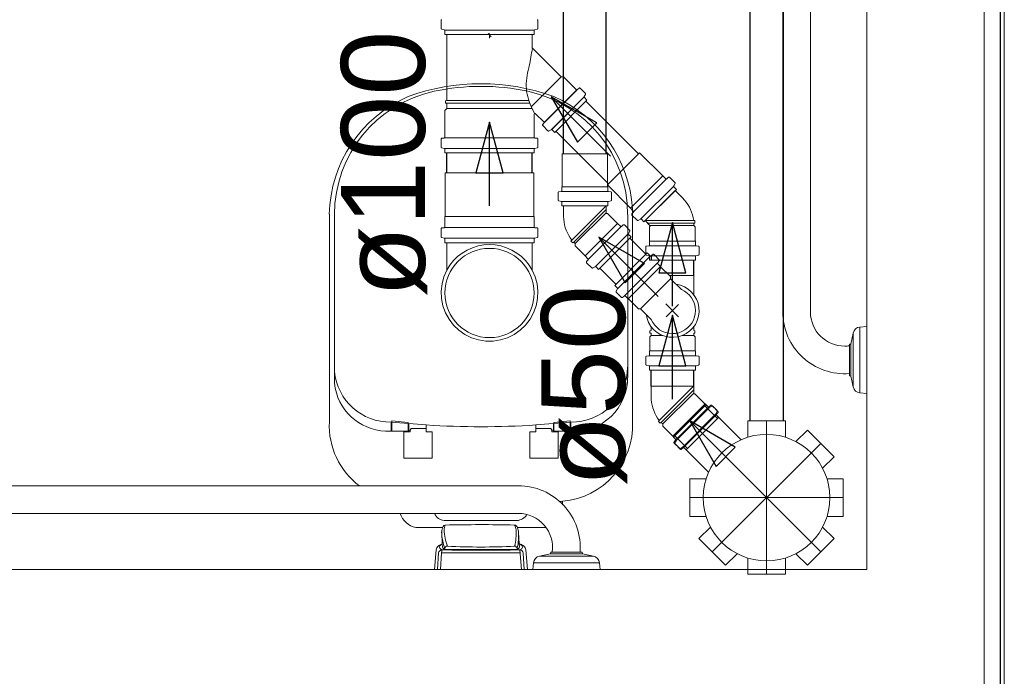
# Model space of a CAD drawing. Header units: millimetres. Extents: x 567 to 934, y -1 to 364.
# Tile 212 of 256: x 637.35 to 639.7, y 148.98 to 150.55. Entities that reach past the tile are written whole.
import ezdxf

# ---------------------------------------------------------------- set-up
doc = ezdxf.new("R2010")
doc.units = ezdxf.units.MM
doc.header["$MEASUREMENT"] = 0
doc.linetypes.add('DASHDOT', pattern=[2.54, 1.27, -0.635, 0, -0.635])
doc.linetypes.add('NULL', pattern=[0])
doc.layers.add('ARQ FINA', color=8, linetype='Continuous')
for name, color, linetype, lineweight in [('CV-Condutos', 14, 'Continuous', 25), ('CV-Sentido conduto', 14, 'Continuous', 30), ('Simbolos', 14, 'Continuous', 20), ('Simbolos_int', 14, 'Continuous', 15), ('TQ-Condutos', 14, 'Continuous', 25), ('TQ-Sentido conduto', 14, 'Continuous', 30), ('TQ-Textos conduto', 7, 'Continuous', 9)]:
    doc.layers.add(name, color=color, linetype=linetype, lineweight=lineweight)
doc.styles.add('Arial', font='arial.ttf')

msp = doc.modelspace()

# ---------------------------------------------------------------- linework, layer by layer
at = {"layer": 'ARQ FINA', "lineweight": 5}
for p, q in [((639.6494, 145.9955), (639.6494, 153.5955)), ((639.3694, 152.8391), (639.3694, 149.2391)), ((639.6494, 152.6144), (639.6494, 146.6144)), ((639.6876, 146.6144), (639.6876, 152.6144)), ((639.6886, 152.4144), (639.6886, 146.8144)), ((639.6976, 146.8144), (639.6976, 152.4144)), ((639.6977, 146.8144), (639.6977, 152.4144)), ((639.1694, 149.8538), (639.1694, 151.2325)), ((639.2354, 151.2325), (639.2354, 149.8538)), ((638.0879, 150.0869), (638.0879, 149.5916)), ((638.1001, 149.6837), (638.1001, 150.0866)), ((638.7994, 150.0866), (638.7994, 149.6973)), ((638.8108, 149.5916), (638.8108, 150.1)), ((639.332, 149.7773), (639.3373, 149.8034)), ((639.3373, 149.6749), (639.3373, 149.8034)), ((639.3534, 149.8177), (639.3694, 149.8191)), ((639.3534, 149.8177), (639.3534, 149.6605)), ((639.3284, 149.7767), (639.332, 149.7773)), ((639.3284, 149.7729), (639.3284, 149.7767)), ((639.332, 149.7773), (639.332, 149.7009)), ((639.3284, 149.7729), (639.3284, 149.7066)), ((639.3284, 149.7016), (639.3284, 149.7066)), ((639.332, 149.7009), (639.3284, 149.7016)), ((639.3373, 149.6749), (639.332, 149.7009)), ((639.3694, 149.6591), (639.3534, 149.6605)), ((638.2354, 149.5911), (638.3191, 149.584)), ((638.2354, 149.5911), (638.2354, 149.569)), ((638.2373, 149.5937), (638.2373, 149.569)), ((638.2761, 149.5903), (638.2373, 149.5937)), ((638.2761, 149.5872), (638.2761, 149.5903)), ((638.2761, 149.5872), (638.2761, 149.569)), ((638.2771, 149.5876), (638.2771, 149.5704)), ((638.6641, 149.5911), (638.5805, 149.584)), ((638.6223, 149.5876), (638.6223, 149.5716)), ((638.6233, 149.5903), (638.6621, 149.5937)), ((638.6233, 149.5872), (638.6233, 149.5903)), ((638.6233, 149.5872), (638.6233, 149.569)), ((638.6621, 149.5937), (638.6621, 149.569)), ((638.6641, 149.5911), (638.6641, 149.569)), ((638.2771, 149.569), (638.2221, 149.569)), ((638.2658, 149.5047), (638.2658, 149.5677)), ((638.2658, 149.5677), (638.2808, 149.5677)), ((638.2808, 149.5717), (638.2771, 149.5717)), ((638.2771, 149.5717), (638.2771, 149.569)), ((638.2808, 149.5677), (638.2808, 149.5717)), ((638.2809, 149.5719), (638.2833, 149.5759)), ((638.2833, 149.5759), (638.3191, 149.5759)), ((638.319, 149.5841), (638.319, 149.5677)), ((638.319, 149.5677), (638.3332, 149.5677)), ((638.3332, 149.5677), (638.3332, 149.5047)), ((638.5662, 149.5047), (638.5662, 149.5677)), ((638.5662, 149.5677), (638.5804, 149.5677)), ((638.5804, 149.5677), (638.5805, 149.584)), ((638.6162, 149.5759), (638.5804, 149.5759)), ((638.6184, 149.572), (638.6162, 149.5759)), ((638.6223, 149.5717), (638.6186, 149.5717)), ((638.6186, 149.5717), (638.6186, 149.5677)), ((638.6186, 149.5677), (638.6336, 149.5677)), ((638.6223, 149.569), (638.6223, 149.5717)), ((638.6652, 149.569), (638.6223, 149.569)), ((638.6336, 149.5677), (638.6336, 149.5047)), ((638.3332, 149.5047), (638.2658, 149.5047)), ((638.6336, 149.5047), (638.5662, 149.5047)), ((637.16, 149.4391), (638.5387, 149.4391)), ((638.6441, 149.3935), (638.6441, 149.4023)), ((638.5387, 149.3731), (637.16, 149.3731)), ((638.5352, 149.3559), (638.3618, 149.3559)), ((638.2939, 149.3391), (638.3581, 149.3391)), ((638.5362, 149.3391), (638.6047, 149.3391)), ((638.3573, 149.3), (638.3558, 149.3284)), ((638.5392, 149.3273), (638.5407, 149.3001)), ((638.3384, 149.2391), (638.3425, 149.2863)), ((638.3573, 149.3003), (638.3577, 149.2925)), ((638.3635, 149.287), (638.3634, 149.2893)), ((638.5358, 149.29), (638.5359, 149.287)), ((638.5407, 149.3002), (638.5411, 149.2931)), ((638.5458, 149.2391), (638.5423, 149.286)), ((638.5563, 149.2858), (638.5603, 149.2391)), ((638.346, 149.2391), (638.3486, 149.2787)), ((638.3555, 149.2792), (638.3529, 149.2391)), ((638.5527, 149.2391), (638.5502, 149.2779)), ((638.5891, 149.2712), (638.6152, 149.2765)), ((638.7176, 149.2712), (638.5891, 149.2712)), ((638.6152, 149.2765), (638.6158, 149.2801)), ((638.6152, 149.2765), (638.6916, 149.2765)), ((638.6158, 149.2801), (638.6196, 149.2801)), ((638.6196, 149.2801), (638.6859, 149.2801)), ((638.6859, 149.2801), (638.6909, 149.2801)), ((638.6909, 149.2801), (638.6916, 149.2765)), ((638.6916, 149.2765), (638.7176, 149.2712)), ((639.3694, 149.2391), (637.0394, 149.2391)), ((638.5734, 149.2391), (638.5748, 149.2551)), ((638.5748, 149.2551), (638.732, 149.2551)), ((638.732, 149.2551), (638.7334, 149.2391))]:
    msp.add_line(p, q, dxfattribs=at)
for centre, radius, start, end in [((638.4494, 149.8882), 0.5102, 70.0784, 109.9216), ((638.4497, 149.8551), 0.5371, 78, 102), ((638.4002, 150.0814), 0.3124, 113.5162, 178.9974), ((638.4005, 150.0866), 0.3004, 102, 180), ((638.4989, 150.0866), 0.3004, 360, 78), ((638.4975, 150.0802), 0.314, 3.6172, 66.3827), ((639.317, 149.8538), 0.1476, 180, 274.4129), ((639.317, 149.8538), 0.0816, 180, 270), ((639.3549, 149.7998), 0.018, 95, 168.4393), ((639.317, 149.8538), 0.0816, 270, 277.9985), ((638.2327, 149.7242), 0.1331, 185.2693, 271.1664), ((638.6662, 149.7242), 0.1331, 269.0349, 359.0913), ((638.2278, 149.6973), 0.1284, 186.0994, 267.4413), ((638.6709, 149.6973), 0.1284, 267.4413, 360), ((639.3549, 149.6785), 0.018, 191.5607, 265), ((638.2691, 149.5832), 0.1814, 177.3289, 232.9507), ((638.6296, 149.5832), 0.1814, 274.5869, 2.6711), ((638.4498, 151.6205), 2.0406, 266.3241, 273.6703), ((638.5387, 149.2915), 0.1476, 355.5871, 90), ((638.4494, 150.6504), 1.2632, 278.5279, 278.8694), ((638.3046, 149.388), 0.05, 197.3803, 257.7053), ((638.3654, 149.3855), 0.0299, 205.4698, 263.1104), ((638.5325, 149.3874), 0.0317, 274.9444, 327.3933), ((638.5387, 149.2915), 0.0816, 352.0015, 90), ((638.3866, 149.3279), 0.0308, 153.157, 179.1856), ((638.477, 149.3328), 0.1213, 181.8808, 191.6558), ((638.3644, 149.3391), 0.00601, 91.3732, 153.157), ((638.3844, 149.3347), 0.0226, 152.6002, 182.7747), ((638.4965, 149.3402), 0.1349, 182.7747, 191.2253), ((638.4498, 145.7789), 3.5673, 88.7212, 91.3732), ((638.5102, 149.3322), 0.023, 3.4937, 34.5063), ((638.5294, 149.3396), 0.00564, 35.4412, 90.4655), ((638.404, 149.3257), 0.1294, 346.1701, 3.4937), ((638.5117, 149.327), 0.0274, 13.3835, 35.4412), ((638.5053, 149.3255), 0.0339, 3.0989, 13.3835), ((638.512, 149.34), 0.1571, 191.6558, 198.8284), ((638.4972, 149.3403), 0.1356, 191.2253, 199.611), ((638.4008, 149.3207), 0.1386, 353.2723, 2.7277), ((638.3575, 149.2834), 0.0154, 131.0752, 168.7855), ((638.3667, 149.2728), 0.0293, 116.9248, 131.0752), ((638.3567, 149.2778), 0.00818, 91.8602, 173.7517), ((638.3543, 149.2928), 0.00408, 139.0114, 220.9886), ((638.3644, 149.284), 0.0174, 114.1043, 139.0114), ((638.365, 149.3021), 0.0182, 220.9886, 241.9845), ((638.3578, 149.2904), 0.00966, 93.0829, 116.9248), ((638.3796, 149.2794), 0.024, 164.1834, 180.6728), ((638.4486, 155.0193), 5.7341, 269.07935, 270.93623), ((638.3685, 149.2982), 0.0123, 207.7565, 245.8472), ((638.3694, 149.2889), 0.00608, 90.4328, 176.2904), ((638.4497, 157.6236), 8.337, 269.40781, 270.59251), ((638.4494, 150.8389), 1.5462, 267.0381, 272.9778), ((638.5296, 149.2888), 0.00624, 11.0044, 88.9956), ((638.4259, 149.3177), 0.1133, 345.8134, 353.2723), ((638.518, 149.3151), 0.0333, 302.4839, 309.6215), ((638.536, 149.2934), 0.00506, 309.6215, 356.9463), ((638.5343, 149.284), 0.0174, 40.9886, 68.2947), ((638.5414, 149.2937), 0.00641, 66.2591, 96.3027), ((638.5337, 149.3021), 0.0182, 298.1844, 319.0114), ((638.5424, 149.2782), 0.00782, 357.7493, 90.9362), ((638.5313, 149.2708), 0.0314, 49.7409, 66.2591), ((638.5443, 149.2928), 0.00408, 319.0114, 40.9886), ((638.5432, 149.2847), 0.0131, 4.9119, 50.0973), ((638.4497, 159.4634), 10.1846, 269.47044, 270.52389), ((638.5927, 149.2536), 0.018, 101.5607, 175), ((638.714, 149.2536), 0.018, 5, 78.4393)]:
    msp.add_arc(centre, radius, start, end, dxfattribs=at)
at = {"layer": 'CV-Condutos'}
for p, q in [((638.6466, 150.2308), (638.6466, 153.013)), ((638.748, 150.2308), (638.748, 153.013)), ((638.843, 149.9916), (638.8048, 150.0299)), ((638.7713, 149.9199), (638.7331, 149.9582))]:
    msp.add_line(p, q, dxfattribs=at)
at = {"layer": 'CV-Sentido conduto'}
for p, q in [((638.731, 150.0319), (638.7935, 149.9236)), ((638.8393, 149.9694), (638.731, 150.0319)), ((638.7935, 149.9236), (638.8393, 149.9694))]:
    msp.add_line(p, q, dxfattribs=at)
msp.add_lwpolyline([(638.8724, 149.8905), (638.731, 150.0319)], dxfattribs=at)
at = {"layer": 'Simbolos'}
for p, q in [((638.3546, 150.5304), (638.3546, 150.5493)), ((638.356, 150.5285), (638.3619, 150.5269)), ((638.5837, 150.5285), (638.5778, 150.5269)), ((638.5852, 150.5304), (638.5852, 150.5493)), ((638.3634, 150.5161), (638.3634, 150.525)), ((638.5764, 150.5161), (638.3634, 150.5161)), ((638.3683, 150.3583), (638.3683, 150.5161)), ((638.3683, 150.5161), (638.5715, 150.5161)), ((638.4742, 150.5104), (638.4663, 150.5183)), ((638.4699, 150.5072), (638.4699, 150.5184)), ((638.5715, 150.4843), (638.5715, 150.5161)), ((638.5764, 150.5161), (638.5764, 150.525)), ((638.6407, 150.4151), (638.5715, 150.4843)), ((638.6464, 150.4151), (638.6407, 150.4151)), ((638.6767, 150.3847), (638.6464, 150.4151)), ((638.6835, 150.388), (638.6794, 150.3846)), ((638.6986, 150.3755), (638.6862, 150.3879)), ((638.6989, 150.3731), (638.6958, 150.3677)), ((638.7023, 150.3592), (638.6961, 150.3653)), ((638.3634, 150.3346), (638.3683, 150.3395)), ((638.3683, 150.3583), (638.3653, 150.358)), ((638.3653, 150.3521), (638.3653, 150.358)), ((638.3683, 150.3519), (638.3653, 150.3521)), ((638.3683, 150.3395), (638.3683, 150.3519)), ((638.6254, 150.2823), (638.7023, 150.3592)), ((638.3634, 150.2709), (638.3634, 150.3346)), ((638.5764, 150.2709), (638.5764, 150.3256)), ((638.5994, 150.3074), (638.5798, 150.327)), ((638.5961, 150.3006), (638.5995, 150.3047)), ((638.6091, 150.286), (638.5967, 150.2984)), ((638.3564, 150.2685), (638.3615, 150.2689)), ((638.5833, 150.2685), (638.5782, 150.2689)), ((638.6115, 150.2857), (638.6169, 150.2888)), ((638.6254, 150.2823), (638.6193, 150.2885)), ((638.3546, 150.2476), (638.3546, 150.2665)), ((638.356, 150.2456), (638.3619, 150.2441)), ((638.5837, 150.2456), (638.5778, 150.2441)), ((638.5852, 150.2476), (638.5852, 150.2665)), ((638.3634, 150.2332), (638.3634, 150.2421)), ((638.3634, 150.2332), (638.5764, 150.2332)), ((638.5764, 150.2332), (638.5764, 150.2421)), ((638.643, 150.1527), (638.643, 150.2308)), ((638.7516, 150.1527), (638.7516, 150.2308)), ((638.8829, 150.1785), (638.8277, 150.2337)), ((638.3639, 150.0815), (638.3639, 150.1861)), ((638.5759, 150.0815), (638.5759, 150.1861)), ((638.8835, 150.1785), (638.8829, 150.1785)), ((638.8901, 150.1718), (638.8835, 150.1785)), ((638.8969, 150.1751), (638.8928, 150.1717)), ((638.912, 150.1626), (638.8996, 150.175)), ((638.6426, 150.1523), (638.643, 150.1527)), ((638.6426, 150.1429), (638.6426, 150.1523)), ((638.8061, 150.1017), (638.7509, 150.1569)), ((638.752, 150.1523), (638.7516, 150.1527)), ((638.752, 150.1429), (638.752, 150.1523)), ((638.9123, 150.1602), (638.9092, 150.1549)), ((638.9157, 150.1463), (638.9095, 150.1524)), ((638.6337, 150.1209), (638.6337, 150.1384)), ((638.6356, 150.1404), (638.6408, 150.1409)), ((638.7591, 150.1404), (638.7539, 150.1409)), ((638.7609, 150.1209), (638.7609, 150.1384)), ((638.9157, 150.1463), (638.8383, 150.0689)), ((638.9305, 150.1258), (638.9128, 150.1435)), ((638.6352, 150.119), (638.6412, 150.1174)), ((638.6426, 150.1068), (638.6426, 150.1155)), ((638.752, 150.1068), (638.6426, 150.1068)), ((638.6466, 150.0818), (638.6466, 150.1068)), ((638.748, 150.0906), (638.748, 150.1068)), ((638.752, 150.1068), (638.752, 150.1155)), ((638.7595, 150.119), (638.7535, 150.1174)), ((638.3634, 150.081), (638.3639, 150.0815)), ((638.3634, 150.0568), (638.3634, 150.081)), ((638.5764, 150.081), (638.5759, 150.0815)), ((638.5764, 150.0568), (638.5764, 150.081)), ((638.7511, 150.0886), (638.75, 150.0886)), ((638.7748, 150.0649), (638.7511, 150.0886)), ((638.8061, 150.1011), (638.8061, 150.1017)), ((638.8128, 150.0945), (638.8061, 150.1011)), ((638.8095, 150.0877), (638.8129, 150.0918)), ((638.822, 150.0726), (638.8096, 150.085)), ((638.7754, 150.0649), (638.7748, 150.0649)), ((638.782, 150.0582), (638.7754, 150.0649)), ((638.7888, 150.0615), (638.7847, 150.0581)), ((638.8039, 150.049), (638.7915, 150.0614)), ((638.8244, 150.0723), (638.8297, 150.0754)), ((638.8383, 150.0689), (638.8322, 150.0751)), ((638.8526, 150.0603), (638.8411, 150.0718)), ((638.8518, 150.0568), (638.8526, 150.0575)), ((638.8518, 150.0232), (638.8518, 150.0568)), ((638.9568, 150.072), (638.9598, 150.0717)), ((638.9568, 150.0656), (638.9598, 150.0658)), ((638.9568, 150.0604), (638.9568, 150.0656)), ((638.9604, 150.0568), (638.9568, 150.0604)), ((638.9598, 150.0658), (638.9598, 150.0717)), ((638.9604, 150.0232), (638.9604, 150.0568)), ((638.3546, 150.0335), (638.3546, 150.0524)), ((638.3564, 150.0544), (638.3615, 150.0548)), ((638.5833, 150.0544), (638.5782, 150.0548)), ((638.5852, 150.0335), (638.5852, 150.0524)), ((638.8042, 150.0466), (638.8011, 150.0413)), ((638.8076, 150.0327), (638.8014, 150.0388)), ((638.356, 150.0315), (638.3619, 150.03)), ((638.3634, 150.0191), (638.3634, 150.028)), ((638.5764, 150.0191), (638.3634, 150.0191)), ((638.3683, 149.9537), (638.3683, 150.0191)), ((638.5715, 149.9537), (638.5715, 150.0191)), ((638.5764, 150.0191), (638.5764, 150.028)), ((638.5837, 150.0315), (638.5778, 150.03)), ((638.6661, 150.0251), (638.6642, 150.0228)), ((638.6683, 150.0187), (638.6642, 150.0228)), ((638.6706, 150.0206), (638.6683, 150.0187)), ((638.6743, 150.0169), (638.6706, 150.0206)), ((638.6743, 150.0118), (638.6743, 150.0169)), ((638.6981, 149.9881), (638.6743, 150.0118)), ((638.7302, 149.9553), (638.8076, 150.0327)), ((638.8443, 150.011), (638.8496, 150.0114)), ((638.8514, 150.0228), (638.8518, 150.0232)), ((638.8514, 150.0134), (638.8514, 150.0228)), ((638.9608, 150.0228), (638.9604, 150.0232)), ((638.9608, 150.0134), (638.9608, 150.0228)), ((638.9679, 150.011), (638.9626, 150.0114)), ((638.6981, 149.9875), (638.6981, 149.9881)), ((638.7047, 149.9809), (638.6981, 149.9875)), ((638.7685, 149.9172), (638.8459, 149.9945)), ((638.8425, 149.9914), (638.8425, 150.009)), ((638.844, 149.9895), (638.8499, 149.9879)), ((638.8459, 149.9945), (638.852, 149.9884)), ((638.8598, 149.9912), (638.8544, 149.9881)), ((638.8622, 149.9908), (638.8746, 149.9784)), ((638.9682, 149.9895), (638.9623, 149.9879)), ((638.9697, 149.9914), (638.9697, 150.009)), ((638.7014, 149.9741), (638.7048, 149.9782)), ((638.7139, 149.959), (638.7015, 149.9714)), ((638.8514, 149.9773), (638.8514, 149.986)), ((638.9608, 149.9773), (638.8514, 149.9773)), ((638.8747, 149.9757), (638.8713, 149.9717)), ((638.8714, 149.969), (638.878, 149.9624)), ((638.9608, 149.9773), (638.9608, 149.986)), ((638.7163, 149.9587), (638.7217, 149.9618)), ((638.7302, 149.9553), (638.7241, 149.9615)), ((638.878, 149.9624), (638.878, 149.9618)), ((638.878, 149.9618), (638.9018, 149.938)), ((638.9569, 149.8953), (638.9569, 149.9407)), ((638.7685, 149.9172), (638.7747, 149.911)), ((638.9018, 149.938), (638.9018, 149.933)), ((638.9018, 149.933), (638.9275, 149.9072)), ((638.7719, 149.9033), (638.775, 149.9086)), ((638.7722, 149.9009), (638.7846, 149.8885)), ((638.7873, 149.8884), (638.7914, 149.8918)), ((638.7941, 149.8916), (638.8007, 149.885)), ((638.8007, 149.885), (638.8013, 149.885)), ((638.8013, 149.885), (638.825, 149.8613)), ((638.825, 149.8613), (638.8301, 149.8613)), ((638.8301, 149.8613), (638.8558, 149.8355)), ((638.8555, 149.8094), (638.8525, 149.8091)), ((638.8525, 149.8032), (638.8525, 149.8091)), ((638.8555, 149.803), (638.8525, 149.8032)), ((638.8555, 149.8094), (638.8555, 149.8185)), ((638.8555, 149.7978), (638.8555, 149.803)), ((638.9569, 149.8094), (638.9569, 149.8185)), ((638.9569, 149.8094), (638.9599, 149.8091)), ((638.9569, 149.803), (638.9599, 149.8032)), ((638.9569, 149.7978), (638.9569, 149.803)), ((638.9599, 149.8032), (638.9599, 149.8091)), ((638.8519, 149.7942), (638.8555, 149.7978)), ((638.8519, 149.7606), (638.8519, 149.7942)), ((638.9605, 149.7942), (638.9569, 149.7978)), ((638.9605, 149.7606), (638.9605, 149.7942)), ((638.8515, 149.7602), (638.8519, 149.7606)), ((638.8515, 149.7508), (638.8515, 149.7602)), ((638.9609, 149.7602), (638.9605, 149.7606)), ((638.9609, 149.7508), (638.9609, 149.7602)), ((638.8426, 149.7288), (638.8426, 149.7464)), ((638.8444, 149.7484), (638.8497, 149.7488)), ((638.968, 149.7484), (638.9627, 149.7488)), ((638.9698, 149.7288), (638.9698, 149.7464)), ((638.8441, 149.7269), (638.85, 149.7253)), ((638.8515, 149.7147), (638.8515, 149.7234)), ((638.9609, 149.7147), (638.8515, 149.7147)), ((638.9609, 149.7147), (638.9609, 149.7234)), ((638.9683, 149.7269), (638.9624, 149.7253)), ((638.8554, 149.6514), (638.8554, 149.6763)), ((638.9568, 149.6602), (638.9568, 149.6763)), ((638.9599, 149.6582), (638.9588, 149.6582)), ((638.9836, 149.6344), (638.9599, 149.6582)), ((638.9842, 149.6344), (638.9836, 149.6344)), ((638.9908, 149.6278), (638.9842, 149.6344)), ((638.9088, 149.5551), (638.9861, 149.6324)), ((638.9861, 149.6324), (638.9923, 149.6263)), ((638.9976, 149.6311), (638.9935, 149.6277)), ((639, 149.6291), (638.9947, 149.626)), ((639.0126, 149.6185), (639.0003, 149.6309)), ((639.0025, 149.6287), (639.0148, 149.6163)), ((639.013, 149.6161), (639.0099, 149.6108)), ((639.015, 149.6136), (639.0116, 149.6096)), ((638.8749, 149.5947), (638.8729, 149.5923)), ((638.8771, 149.5882), (638.8729, 149.5923)), ((638.8794, 149.5901), (638.8771, 149.5882)), ((638.8831, 149.5865), (638.8794, 149.5901)), ((638.939, 149.5249), (639.0164, 149.6022)), ((639.0164, 149.6022), (639.0102, 149.6084)), ((639.0117, 149.6069), (639.0698, 149.5488)), ((639.0856, 149.5936), (639.0856, 149.5548)), ((639.0856, 149.5936), (639.1756, 149.5936)), ((639.1756, 149.5936), (639.1756, 149.5548)), ((638.8831, 149.5814), (638.8831, 149.5865)), ((638.9068, 149.5576), (638.8831, 149.5814)), ((639.2282, 149.5718), (639.2007, 149.5444)), ((639.2282, 149.5718), (639.2918, 149.5082)), ((638.9068, 149.557), (638.9068, 149.5576)), ((638.9134, 149.5504), (638.9068, 149.557)), ((638.9088, 149.5551), (638.9149, 149.5489)), ((638.9102, 149.5437), (638.9136, 149.5477)), ((638.9227, 149.5286), (638.9103, 149.541)), ((638.9122, 149.5412), (638.9153, 149.5465)), ((638.9125, 149.5388), (638.9249, 149.5264)), ((638.9251, 149.5283), (638.9304, 149.5313)), ((638.9276, 149.5263), (638.9316, 149.5297)), ((638.939, 149.5249), (638.9329, 149.531)), ((638.9343, 149.5295), (638.9924, 149.4715)), ((639.2918, 149.5082), (639.2643, 149.4807)), ((638.9476, 149.4556), (638.9865, 149.4556)), ((638.9476, 149.3656), (638.9476, 149.4556)), ((639.3136, 149.4556), (639.2747, 149.4556)), ((639.3136, 149.4556), (639.3136, 149.3656)), ((638.9476, 149.3656), (638.9865, 149.3656)), ((639.3136, 149.3656), (639.2747, 149.3656)), ((638.9694, 149.313), (638.9969, 149.3405)), ((639.2918, 149.313), (639.2643, 149.3405)), ((639.033, 149.2494), (638.9694, 149.313)), ((639.2918, 149.313), (639.2282, 149.2494)), ((639.033, 149.2494), (639.0605, 149.2769)), ((639.0856, 149.2276), (639.0856, 149.2665)), ((639.1756, 149.2276), (639.1756, 149.2665)), ((639.2282, 149.2494), (639.2007, 149.2769)), ((639.1756, 149.2276), (639.0856, 149.2276))]:
    msp.add_line(p, q, dxfattribs=at)
for points in [[(638.3564, 150.5513), (638.3561, 150.5513), (638.3558, 150.5512), (638.3555, 150.551), (638.3552, 150.5508), (638.355, 150.5506), (638.3548, 150.5503), (638.3547, 150.55), (638.3546, 150.5497), (638.3546, 150.5493)], [(638.5852, 150.5493), (638.5851, 150.5497), (638.5851, 150.55), (638.5849, 150.5503), (638.5848, 150.5506), (638.5845, 150.5508), (638.5843, 150.551), (638.584, 150.5512), (638.5837, 150.5513), (638.5833, 150.5513)], [(638.3546, 150.5304), (638.3546, 150.5301), (638.3547, 150.5299), (638.3548, 150.5296), (638.3549, 150.5293), (638.3551, 150.5291), (638.3553, 150.5289), (638.3555, 150.5287), (638.3558, 150.5286), (638.3561, 150.5285)], [(638.3634, 150.525), (638.3633, 150.5253), (638.3633, 150.5256), (638.3632, 150.5258), (638.363, 150.5261), (638.3629, 150.5263), (638.3627, 150.5265), (638.3624, 150.5267), (638.3622, 150.5268), (638.3619, 150.5269)], [(638.5779, 150.5269), (638.5776, 150.5268), (638.5773, 150.5267), (638.5771, 150.5265), (638.5769, 150.5263), (638.5767, 150.5261), (638.5766, 150.5258), (638.5765, 150.5256), (638.5764, 150.5253), (638.5764, 150.525)], [(638.5837, 150.5285), (638.584, 150.5286), (638.5842, 150.5287), (638.5845, 150.5289), (638.5847, 150.5291), (638.5848, 150.5293), (638.585, 150.5296), (638.5851, 150.5299), (638.5851, 150.5301), (638.5852, 150.5304)], [(638.5723, 150.4827), (638.5713, 150.4775), (638.5703, 150.4724), (638.5693, 150.4673), (638.5683, 150.4621), (638.5674, 150.457), (638.5665, 150.4518), (638.5657, 150.4467), (638.5648, 150.4415), (638.564, 150.4363)], [(638.5715, 150.4843), (638.5715, 150.4841), (638.5715, 150.4839), (638.5716, 150.4837), (638.5717, 150.4835), (638.5718, 150.4833), (638.5719, 150.4831), (638.572, 150.483), (638.5722, 150.4828), (638.5723, 150.4827)], [(638.564, 150.4364), (638.5622, 150.4303), (638.5607, 150.4241), (638.5595, 150.4179), (638.5585, 150.4116), (638.5579, 150.4052), (638.5576, 150.3989), (638.5575, 150.3925), (638.5578, 150.3862), (638.5584, 150.3799)], [(638.6862, 150.3879), (638.6859, 150.3881), (638.6856, 150.3882), (638.6853, 150.3884), (638.685, 150.3884), (638.6847, 150.3884), (638.6844, 150.3884), (638.684, 150.3883), (638.6838, 150.3882), (638.6835, 150.388)], [(638.5584, 150.3799), (638.5595, 150.3737), (638.5609, 150.3676), (638.5626, 150.3616), (638.5645, 150.3557), (638.5666, 150.3498), (638.569, 150.344), (638.5716, 150.3383), (638.5744, 150.3328), (638.5775, 150.3273)], [(638.6768, 150.3847), (638.677, 150.3845), (638.6773, 150.3843), (638.6776, 150.3842), (638.6779, 150.3841), (638.6782, 150.3841), (638.6786, 150.3842), (638.6789, 150.3843), (638.6792, 150.3844), (638.6795, 150.3846)], [(638.6958, 150.3677), (638.6957, 150.3675), (638.6956, 150.3672), (638.6956, 150.3669), (638.6956, 150.3666), (638.6956, 150.3663), (638.6957, 150.366), (638.6958, 150.3658), (638.6959, 150.3655), (638.6961, 150.3653)], [(638.6989, 150.3731), (638.699, 150.3733), (638.6991, 150.3736), (638.6992, 150.3739), (638.6992, 150.3742), (638.6991, 150.3745), (638.699, 150.3747), (638.6989, 150.375), (638.6988, 150.3752), (638.6986, 150.3755)], [(638.5798, 150.327), (638.5796, 150.3271), (638.5794, 150.3273), (638.5791, 150.3274), (638.5789, 150.3275), (638.5786, 150.3275), (638.5784, 150.3276), (638.5781, 150.3275), (638.5779, 150.3275), (638.5776, 150.3274), (638.5774, 150.3273), (638.5772, 150.3271), (638.577, 150.327), (638.5768, 150.3268), (638.5766, 150.3266), (638.5765, 150.3263), (638.5764, 150.3261), (638.5764, 150.3258), (638.5764, 150.3256)], [(638.5966, 150.3011), (638.5964, 150.3008), (638.5963, 150.3006), (638.5962, 150.3002), (638.5962, 150.2999), (638.5962, 150.2996), (638.5962, 150.2993), (638.5964, 150.299), (638.5965, 150.2987), (638.5967, 150.2984)], [(638.5995, 150.3047), (638.5997, 150.3049), (638.5998, 150.3052), (638.5999, 150.3055), (638.6, 150.3059), (638.6, 150.3062), (638.5999, 150.3065), (638.5998, 150.3068), (638.5996, 150.3071), (638.5994, 150.3074)], [(638.3564, 150.2685), (638.3561, 150.2684), (638.3558, 150.2683), (638.3555, 150.2681), (638.3552, 150.2679), (638.355, 150.2677), (638.3548, 150.2674), (638.3547, 150.2671), (638.3546, 150.2668), (638.3546, 150.2665)], [(638.3615, 150.2689), (638.3619, 150.269), (638.3622, 150.2691), (638.3625, 150.2692), (638.3627, 150.2694), (638.363, 150.2697), (638.3631, 150.2699), (638.3633, 150.2702), (638.3633, 150.2706), (638.3634, 150.2709)], [(638.5764, 150.2709), (638.5764, 150.2706), (638.5765, 150.2702), (638.5766, 150.2699), (638.5768, 150.2697), (638.577, 150.2694), (638.5773, 150.2692), (638.5776, 150.2691), (638.5779, 150.269), (638.5782, 150.2689)], [(638.5852, 150.2665), (638.5851, 150.2668), (638.5851, 150.2671), (638.5849, 150.2674), (638.5848, 150.2677), (638.5845, 150.2679), (638.5843, 150.2681), (638.584, 150.2683), (638.5837, 150.2684), (638.5833, 150.2685)], [(638.6091, 150.286), (638.6094, 150.2858), (638.6096, 150.2857), (638.6099, 150.2856), (638.6101, 150.2855), (638.6104, 150.2854), (638.6107, 150.2854), (638.611, 150.2855), (638.6113, 150.2856), (638.6115, 150.2857)], [(638.6193, 150.2885), (638.6191, 150.2887), (638.6188, 150.2888), (638.6186, 150.2889), (638.6183, 150.289), (638.618, 150.289), (638.6177, 150.289), (638.6174, 150.289), (638.6171, 150.2889), (638.6169, 150.2888)], [(638.3546, 150.2476), (638.3546, 150.2473), (638.3547, 150.247), (638.3548, 150.2467), (638.3549, 150.2465), (638.3551, 150.2462), (638.3553, 150.246), (638.3555, 150.2458), (638.3558, 150.2457), (638.3561, 150.2456)], [(638.5837, 150.2456), (638.584, 150.2457), (638.5842, 150.2458), (638.5845, 150.246), (638.5847, 150.2462), (638.5848, 150.2465), (638.585, 150.2467), (638.5851, 150.247), (638.5851, 150.2473), (638.5852, 150.2476)], [(638.3634, 150.2421), (638.3633, 150.2424), (638.3633, 150.2427), (638.3632, 150.243), (638.363, 150.2432), (638.3629, 150.2435), (638.3627, 150.2437), (638.3624, 150.2438), (638.3622, 150.244), (638.3619, 150.2441)], [(638.5779, 150.2441), (638.5776, 150.244), (638.5773, 150.2438), (638.5771, 150.2437), (638.5769, 150.2435), (638.5767, 150.2432), (638.5766, 150.243), (638.5765, 150.2427), (638.5764, 150.2424), (638.5764, 150.2421)], [(638.8996, 150.175), (638.8993, 150.1752), (638.899, 150.1754), (638.8987, 150.1755), (638.8984, 150.1755), (638.8981, 150.1756), (638.8977, 150.1755), (638.8974, 150.1754), (638.8971, 150.1753), (638.8969, 150.1751)], [(638.8901, 150.1718), (638.8904, 150.1716), (638.8907, 150.1715), (638.891, 150.1713), (638.8913, 150.1713), (638.8916, 150.1713), (638.8919, 150.1713), (638.8923, 150.1714), (638.8925, 150.1715), (638.8928, 150.1717)], [(638.9092, 150.1549), (638.9091, 150.1546), (638.909, 150.1543), (638.9089, 150.154), (638.9089, 150.1537), (638.909, 150.1534), (638.9091, 150.1532), (638.9092, 150.1529), (638.9093, 150.1527), (638.9095, 150.1524)], [(638.9123, 150.1602), (638.9124, 150.1604), (638.9125, 150.1607), (638.9125, 150.161), (638.9125, 150.1613), (638.9125, 150.1616), (638.9124, 150.1619), (638.9123, 150.1621), (638.9121, 150.1624), (638.912, 150.1626)], [(638.6356, 150.1404), (638.6352, 150.1404), (638.6349, 150.1403), (638.6346, 150.1401), (638.6344, 150.1399), (638.6342, 150.1397), (638.634, 150.1394), (638.6339, 150.1391), (638.6338, 150.1388), (638.6337, 150.1384)], [(638.6408, 150.1409), (638.6411, 150.141), (638.6415, 150.1411), (638.6417, 150.1412), (638.642, 150.1414), (638.6422, 150.1417), (638.6424, 150.142), (638.6425, 150.1423), (638.6426, 150.1426), (638.6426, 150.1429)], [(638.752, 150.1429), (638.7521, 150.1426), (638.7522, 150.1423), (638.7523, 150.142), (638.7525, 150.1417), (638.7527, 150.1414), (638.7529, 150.1412), (638.7532, 150.1411), (638.7535, 150.141), (638.7539, 150.1409)], [(638.7609, 150.1384), (638.7609, 150.1388), (638.7608, 150.1391), (638.7607, 150.1394), (638.7605, 150.1397), (638.7603, 150.1399), (638.76, 150.1401), (638.7598, 150.1403), (638.7594, 150.1404), (638.7591, 150.1404)], [(638.6337, 150.1209), (638.6338, 150.1206), (638.6338, 150.1204), (638.6339, 150.1201), (638.6341, 150.1198), (638.6343, 150.1196), (638.6345, 150.1194), (638.6347, 150.1192), (638.635, 150.1191), (638.6352, 150.119)], [(638.6426, 150.1155), (638.6426, 150.1158), (638.6426, 150.116), (638.6425, 150.1163), (638.6423, 150.1166), (638.6421, 150.1168), (638.6419, 150.117), (638.6417, 150.1172), (638.6414, 150.1173), (638.6412, 150.1174)], [(638.7535, 150.1174), (638.7533, 150.1173), (638.753, 150.1172), (638.7528, 150.117), (638.7526, 150.1168), (638.7524, 150.1166), (638.7522, 150.1163), (638.7521, 150.116), (638.7521, 150.1158), (638.752, 150.1155)], [(638.7595, 150.119), (638.7597, 150.1191), (638.76, 150.1192), (638.7602, 150.1194), (638.7604, 150.1196), (638.7606, 150.1198), (638.7608, 150.1201), (638.7609, 150.1204), (638.7609, 150.1206), (638.7609, 150.1209)], [(638.9568, 150.072), (638.9557, 150.0787), (638.9541, 150.0852), (638.952, 150.0917), (638.9495, 150.098), (638.9465, 150.1041), (638.9431, 150.1099), (638.9393, 150.1155), (638.935, 150.1209), (638.9305, 150.1259)], [(638.6466, 150.0819), (638.6469, 150.0751), (638.6477, 150.0684), (638.649, 150.0617), (638.6507, 150.0551), (638.6529, 150.0487), (638.6556, 150.0425), (638.6587, 150.0364), (638.6622, 150.0306), (638.6661, 150.0251)], [(638.7481, 150.0906), (638.7481, 150.0903), (638.7482, 150.0899), (638.7483, 150.0896), (638.7485, 150.0893), (638.7488, 150.0891), (638.7491, 150.0889), (638.7494, 150.0887), (638.7497, 150.0886), (638.7501, 150.0886)], [(638.8095, 150.0877), (638.8093, 150.0875), (638.8092, 150.0872), (638.8091, 150.0869), (638.809, 150.0865), (638.8091, 150.0862), (638.8091, 150.0859), (638.8092, 150.0856), (638.8094, 150.0853), (638.8096, 150.085)], [(638.8129, 150.0918), (638.8131, 150.0921), (638.8132, 150.0923), (638.8133, 150.0927), (638.8133, 150.093), (638.8133, 150.0933), (638.8133, 150.0936), (638.8131, 150.0939), (638.813, 150.0942), (638.8128, 150.0945)], [(638.3615, 150.0548), (638.3619, 150.0549), (638.3622, 150.055), (638.3625, 150.0551), (638.3627, 150.0553), (638.363, 150.0556), (638.3631, 150.0559), (638.3633, 150.0562), (638.3633, 150.0565), (638.3634, 150.0568)], [(638.5764, 150.0568), (638.5764, 150.0565), (638.5765, 150.0562), (638.5766, 150.0559), (638.5768, 150.0556), (638.577, 150.0553), (638.5773, 150.0551), (638.5776, 150.055), (638.5779, 150.0549), (638.5782, 150.0548)], [(638.782, 150.0582), (638.7823, 150.058), (638.7826, 150.0579), (638.7829, 150.0577), (638.7832, 150.0577), (638.7835, 150.0577), (638.7839, 150.0577), (638.7842, 150.0578), (638.7845, 150.0579), (638.7847, 150.0581)], [(638.7915, 150.0614), (638.7912, 150.0616), (638.7909, 150.0618), (638.7906, 150.0619), (638.7903, 150.062), (638.79, 150.062), (638.7897, 150.0619), (638.7893, 150.0618), (638.789, 150.0617), (638.7888, 150.0615)], [(638.822, 150.0726), (638.8222, 150.0725), (638.8225, 150.0723), (638.8227, 150.0722), (638.823, 150.0721), (638.8233, 150.0721), (638.8236, 150.0721), (638.8239, 150.0721), (638.8242, 150.0722), (638.8244, 150.0723)], [(638.8322, 150.0751), (638.8319, 150.0753), (638.8317, 150.0754), (638.8314, 150.0755), (638.8312, 150.0756), (638.8309, 150.0757), (638.8306, 150.0757), (638.8303, 150.0756), (638.83, 150.0755), (638.8297, 150.0754)], [(638.8526, 150.0575), (638.8528, 150.0578), (638.853, 150.0581), (638.8531, 150.0584), (638.8531, 150.0587), (638.8531, 150.0591), (638.8531, 150.0594), (638.853, 150.0598), (638.8528, 150.0601), (638.8526, 150.0603)], [(638.3564, 150.0544), (638.3561, 150.0543), (638.3558, 150.0542), (638.3555, 150.054), (638.3552, 150.0538), (638.355, 150.0536), (638.3548, 150.0533), (638.3547, 150.053), (638.3546, 150.0527), (638.3546, 150.0524)], [(638.3546, 150.0335), (638.3546, 150.0332), (638.3547, 150.0329), (638.3548, 150.0326), (638.3549, 150.0324), (638.3551, 150.0321), (638.3553, 150.0319), (638.3555, 150.0318), (638.3558, 150.0316), (638.3561, 150.0315)], [(638.5852, 150.0524), (638.5851, 150.0527), (638.5851, 150.053), (638.5849, 150.0533), (638.5848, 150.0536), (638.5845, 150.0538), (638.5843, 150.054), (638.584, 150.0542), (638.5837, 150.0543), (638.5833, 150.0544)], [(638.5837, 150.0315), (638.584, 150.0316), (638.5842, 150.0318), (638.5845, 150.0319), (638.5847, 150.0321), (638.5848, 150.0324), (638.585, 150.0326), (638.5851, 150.0329), (638.5851, 150.0332), (638.5852, 150.0335)], [(638.8011, 150.0413), (638.801, 150.041), (638.8009, 150.0407), (638.8009, 150.0404), (638.8009, 150.0401), (638.8009, 150.0398), (638.801, 150.0396), (638.8011, 150.0393), (638.8012, 150.0391), (638.8014, 150.0388)], [(638.8042, 150.0466), (638.8043, 150.0468), (638.8044, 150.0471), (638.8044, 150.0474), (638.8044, 150.0477), (638.8044, 150.048), (638.8043, 150.0483), (638.8042, 150.0485), (638.8041, 150.0488), (638.8039, 150.049)], [(638.3634, 150.028), (638.3633, 150.0283), (638.3633, 150.0286), (638.3632, 150.0289), (638.363, 150.0291), (638.3629, 150.0294), (638.3627, 150.0296), (638.3624, 150.0297), (638.3622, 150.0299), (638.3619, 150.03)], [(638.5715, 149.9537), (638.5642, 149.9654), (638.5556, 149.9762), (638.5458, 149.9859), (638.5349, 149.9944), (638.523, 150.0015), (638.5104, 150.0071), (638.4972, 150.0112), (638.4837, 150.0136), (638.4699, 150.0144), (638.4561, 150.0136), (638.4425, 150.0112), (638.4293, 150.0071), (638.4167, 150.0015), (638.4049, 149.9944), (638.3939, 149.9859), (638.3841, 149.9762), (638.3755, 149.9654), (638.3683, 149.9537)], [(638.5779, 150.03), (638.5776, 150.0299), (638.5773, 150.0297), (638.5771, 150.0296), (638.5769, 150.0294), (638.5767, 150.0291), (638.5766, 150.0289), (638.5765, 150.0286), (638.5764, 150.0283), (638.5764, 150.028)], [(638.8443, 150.0109), (638.844, 150.0109), (638.8437, 150.0108), (638.8434, 150.0106), (638.8432, 150.0104), (638.8429, 150.0102), (638.8428, 150.0099), (638.8426, 150.0096), (638.8426, 150.0093), (638.8425, 150.009)], [(638.8496, 150.0114), (638.8499, 150.0115), (638.8502, 150.0116), (638.8505, 150.0117), (638.8508, 150.0119), (638.851, 150.0122), (638.8512, 150.0125), (638.8513, 150.0128), (638.8514, 150.0131), (638.8514, 150.0134)], [(638.9608, 150.0134), (638.9609, 150.0131), (638.9609, 150.0128), (638.9611, 150.0125), (638.9612, 150.0122), (638.9615, 150.0119), (638.9617, 150.0117), (638.962, 150.0116), (638.9623, 150.0115), (638.9626, 150.0114)], [(638.9697, 150.009), (638.9697, 150.0093), (638.9696, 150.0096), (638.9695, 150.0099), (638.9693, 150.0102), (638.9691, 150.0104), (638.9688, 150.0106), (638.9685, 150.0108), (638.9682, 150.0109), (638.9679, 150.0109)], [(638.8425, 149.9914), (638.8425, 149.9911), (638.8426, 149.9909), (638.8427, 149.9906), (638.8429, 149.9903), (638.843, 149.9901), (638.8432, 149.9899), (638.8435, 149.9897), (638.8437, 149.9896), (638.844, 149.9895)], [(638.8514, 149.986), (638.8514, 149.9863), (638.8513, 149.9865), (638.8512, 149.9868), (638.8511, 149.9871), (638.8509, 149.9873), (638.8507, 149.9875), (638.8505, 149.9877), (638.8502, 149.9878), (638.8499, 149.9879)], [(638.852, 149.9884), (638.8522, 149.9882), (638.8525, 149.988), (638.8528, 149.9879), (638.853, 149.9878), (638.8533, 149.9878), (638.8536, 149.9878), (638.8539, 149.9878), (638.8542, 149.9879), (638.8544, 149.9881)], [(638.8622, 149.9908), (638.862, 149.991), (638.8617, 149.9912), (638.8614, 149.9913), (638.8612, 149.9914), (638.8609, 149.9914), (638.8606, 149.9914), (638.8603, 149.9914), (638.86, 149.9913), (638.8598, 149.9911)], [(638.9623, 149.9879), (638.962, 149.9878), (638.9618, 149.9877), (638.9615, 149.9875), (638.9613, 149.9873), (638.9612, 149.9871), (638.961, 149.9868), (638.9609, 149.9865), (638.9608, 149.9863), (638.9608, 149.986)], [(638.9682, 149.9895), (638.9685, 149.9896), (638.9688, 149.9897), (638.969, 149.9899), (638.9692, 149.9901), (638.9694, 149.9903), (638.9695, 149.9906), (638.9696, 149.9909), (638.9697, 149.9911), (638.9697, 149.9914)], [(638.7014, 149.9741), (638.7012, 149.9739), (638.7011, 149.9736), (638.701, 149.9733), (638.701, 149.9729), (638.701, 149.9726), (638.701, 149.9723), (638.7012, 149.972), (638.7013, 149.9717), (638.7015, 149.9714)], [(638.7048, 149.9782), (638.705, 149.9785), (638.7051, 149.9788), (638.7052, 149.9791), (638.7053, 149.9794), (638.7052, 149.9797), (638.7052, 149.98), (638.7051, 149.9804), (638.7049, 149.9806), (638.7047, 149.9809)], [(638.8713, 149.9717), (638.8711, 149.9714), (638.871, 149.9711), (638.8709, 149.9708), (638.8708, 149.9705), (638.8709, 149.9701), (638.8709, 149.9698), (638.871, 149.9695), (638.8712, 149.9692), (638.8714, 149.969)], [(638.8747, 149.9757), (638.8749, 149.976), (638.875, 149.9763), (638.8751, 149.9766), (638.8752, 149.9769), (638.8751, 149.9773), (638.8751, 149.9776), (638.875, 149.9779), (638.8748, 149.9782), (638.8746, 149.9784)], [(638.3683, 149.9537), (638.3612, 149.9376), (638.3566, 149.9206), (638.3546, 149.9031), (638.3554, 149.8855), (638.3588, 149.8682), (638.3648, 149.8517), (638.3733, 149.8362), (638.384, 149.8222), (638.3967, 149.8101), (638.4111, 149.8), (638.4269, 149.7922), (638.4437, 149.7869), (638.4611, 149.7842), (638.4787, 149.7842), (638.4961, 149.7869), (638.5129, 149.7922), (638.5286, 149.8), (638.5431, 149.8101), (638.5558, 149.8222), (638.5665, 149.8362), (638.5749, 149.8517), (638.5809, 149.8682), (638.5844, 149.8855), (638.5851, 149.9031), (638.5832, 149.9206), (638.5786, 149.9376), (638.5715, 149.9537)], [(638.7139, 149.959), (638.7141, 149.9589), (638.7144, 149.9587), (638.7147, 149.9586), (638.7149, 149.9585), (638.7152, 149.9585), (638.7155, 149.9585), (638.7158, 149.9585), (638.7161, 149.9586), (638.7163, 149.9587)], [(638.7241, 149.9615), (638.7239, 149.9617), (638.7236, 149.9618), (638.7233, 149.9619), (638.7231, 149.962), (638.7228, 149.9621), (638.7225, 149.9621), (638.7222, 149.962), (638.7219, 149.9619), (638.7217, 149.9618)], [(638.7719, 149.9033), (638.7718, 149.903), (638.7717, 149.9028), (638.7717, 149.9025), (638.7717, 149.9022), (638.7717, 149.9019), (638.7718, 149.9016), (638.7719, 149.9013), (638.7721, 149.9011), (638.7722, 149.9009)], [(638.775, 149.9086), (638.7751, 149.9089), (638.7752, 149.9092), (638.7753, 149.9094), (638.7753, 149.9097), (638.7752, 149.91), (638.7751, 149.9103), (638.775, 149.9106), (638.7749, 149.9108), (638.7747, 149.911)], [(638.8558, 149.8355), (638.8594, 149.8285), (638.864, 149.822), (638.8695, 149.8163), (638.8757, 149.8114), (638.8826, 149.8075), (638.89, 149.8046), (638.8977, 149.8028), (638.9056, 149.8022), (638.9135, 149.8027), (638.9212, 149.8043), (638.9287, 149.807), (638.9356, 149.8108), (638.942, 149.8155), (638.9476, 149.8211), (638.9523, 149.8274), (638.9561, 149.8344), (638.9588, 149.8418), (638.9604, 149.8496), (638.9609, 149.8575), (638.9602, 149.8654), (638.9584, 149.8731), (638.9556, 149.8805), (638.9516, 149.8873), (638.9468, 149.8936), (638.941, 149.899), (638.9346, 149.9036), (638.9275, 149.9072)], [(638.7846, 149.8885), (638.7849, 149.8883), (638.7852, 149.8881), (638.7855, 149.888), (638.7858, 149.8879), (638.7861, 149.8879), (638.7864, 149.8879), (638.7868, 149.888), (638.7871, 149.8882), (638.7873, 149.8884)], [(638.7941, 149.8916), (638.7938, 149.8918), (638.7935, 149.892), (638.7932, 149.8921), (638.7929, 149.8922), (638.7926, 149.8922), (638.7923, 149.8922), (638.7919, 149.8921), (638.7916, 149.8919), (638.7914, 149.8917)], [(638.8444, 149.7483), (638.8441, 149.7483), (638.8438, 149.7482), (638.8435, 149.748), (638.8432, 149.7478), (638.843, 149.7476), (638.8428, 149.7473), (638.8427, 149.747), (638.8426, 149.7467), (638.8426, 149.7464)], [(638.8426, 149.7288), (638.8426, 149.7285), (638.8427, 149.7283), (638.8428, 149.728), (638.8429, 149.7277), (638.8431, 149.7275), (638.8433, 149.7273), (638.8436, 149.7271), (638.8438, 149.727), (638.8441, 149.7269)], [(638.8497, 149.7488), (638.85, 149.7489), (638.8503, 149.749), (638.8506, 149.7491), (638.8509, 149.7493), (638.8511, 149.7496), (638.8513, 149.7499), (638.8514, 149.7502), (638.8515, 149.7505), (638.8515, 149.7508)], [(638.9609, 149.7508), (638.9609, 149.7505), (638.961, 149.7502), (638.9611, 149.7499), (638.9613, 149.7496), (638.9615, 149.7493), (638.9618, 149.7491), (638.9621, 149.749), (638.9624, 149.7489), (638.9627, 149.7488)], [(638.9698, 149.7464), (638.9698, 149.7467), (638.9697, 149.747), (638.9696, 149.7473), (638.9694, 149.7476), (638.9692, 149.7478), (638.9689, 149.748), (638.9686, 149.7482), (638.9683, 149.7483), (638.968, 149.7483)], [(638.9683, 149.7269), (638.9686, 149.727), (638.9689, 149.7271), (638.9691, 149.7273), (638.9693, 149.7275), (638.9695, 149.7277), (638.9696, 149.728), (638.9697, 149.7283), (638.9698, 149.7285), (638.9698, 149.7288)], [(638.8515, 149.7234), (638.8515, 149.7237), (638.8514, 149.7239), (638.8513, 149.7242), (638.8512, 149.7245), (638.851, 149.7247), (638.8508, 149.7249), (638.8506, 149.7251), (638.8503, 149.7252), (638.85, 149.7253)], [(638.9624, 149.7253), (638.9621, 149.7252), (638.9619, 149.7251), (638.9616, 149.7249), (638.9614, 149.7247), (638.9612, 149.7245), (638.9611, 149.7242), (638.961, 149.7239), (638.9609, 149.7237), (638.9609, 149.7234)], [(638.9568, 149.6602), (638.9569, 149.6598), (638.957, 149.6595), (638.9571, 149.6592), (638.9573, 149.6589), (638.9575, 149.6586), (638.9578, 149.6584), (638.9581, 149.6583), (638.9585, 149.6582), (638.9588, 149.6582)], [(638.8554, 149.6514), (638.8557, 149.6446), (638.8565, 149.6379), (638.8577, 149.6312), (638.8595, 149.6247), (638.8617, 149.6183), (638.8643, 149.612), (638.8674, 149.606), (638.8709, 149.6002), (638.8749, 149.5947)], [(638.9908, 149.6278), (638.9911, 149.6276), (638.9913, 149.6274), (638.9916, 149.6273), (638.992, 149.6272), (638.9923, 149.6272), (638.9926, 149.6272), (638.9929, 149.6273), (638.9932, 149.6275), (638.9935, 149.6277)], [(638.9923, 149.6263), (638.9925, 149.6261), (638.9928, 149.6259), (638.993, 149.6258), (638.9933, 149.6257), (638.9936, 149.6257), (638.9939, 149.6257), (638.9942, 149.6258), (638.9945, 149.6258), (638.9947, 149.626)], [(639.0003, 149.6309), (639, 149.6311), (638.9997, 149.6313), (638.9994, 149.6314), (638.9991, 149.6315), (638.9988, 149.6315), (638.9984, 149.6315), (638.9981, 149.6314), (638.9978, 149.6312), (638.9976, 149.631)], [(639.0025, 149.6287), (639.0022, 149.6289), (639.002, 149.6291), (639.0017, 149.6292), (639.0014, 149.6293), (639.0012, 149.6293), (639.0009, 149.6293), (639.0006, 149.6293), (639.0003, 149.6292), (639, 149.629)], [(639.0099, 149.6108), (639.0098, 149.6105), (639.0097, 149.6103), (639.0096, 149.61), (639.0096, 149.6097), (639.0097, 149.6094), (639.0097, 149.6091), (639.0099, 149.6088), (639.01, 149.6086), (639.0102, 149.6084)], [(639.013, 149.6161), (639.0131, 149.6164), (639.0132, 149.6167), (639.0132, 149.6169), (639.0132, 149.6172), (639.0132, 149.6175), (639.0131, 149.6178), (639.013, 149.6181), (639.0128, 149.6183), (639.0126, 149.6185)], [(639.015, 149.6136), (639.0151, 149.6139), (639.0153, 149.6142), (639.0154, 149.6145), (639.0154, 149.6148), (639.0154, 149.6152), (639.0153, 149.6155), (639.0152, 149.6158), (639.0151, 149.6161), (639.0148, 149.6163)], [(639.0116, 149.6096), (639.0114, 149.6093), (639.0112, 149.609), (639.0112, 149.6087), (639.0111, 149.6084), (639.0111, 149.6081), (639.0112, 149.6077), (639.0113, 149.6074), (639.0115, 149.6071), (639.0117, 149.6069)], [(638.9102, 149.5437), (638.91, 149.5434), (638.9099, 149.5431), (638.9098, 149.5428), (638.9097, 149.5425), (638.9097, 149.5421), (638.9098, 149.5418), (638.9099, 149.5415), (638.9101, 149.5412), (638.9103, 149.541)], [(638.9122, 149.5412), (638.9121, 149.5409), (638.912, 149.5407), (638.9119, 149.5404), (638.9119, 149.5401), (638.912, 149.5398), (638.912, 149.5395), (638.9122, 149.5392), (638.9123, 149.539), (638.9125, 149.5388)], [(638.9136, 149.5477), (638.9138, 149.548), (638.9139, 149.5483), (638.914, 149.5486), (638.914, 149.5489), (638.914, 149.5493), (638.914, 149.5496), (638.9138, 149.5499), (638.9137, 149.5502), (638.9134, 149.5504)], [(638.9153, 149.5465), (638.9154, 149.5468), (638.9155, 149.5471), (638.9155, 149.5473), (638.9155, 149.5476), (638.9155, 149.5479), (638.9154, 149.5482), (638.9153, 149.5485), (638.9151, 149.5487), (638.9149, 149.5489)], [(638.9227, 149.5286), (638.9229, 149.5284), (638.9232, 149.5282), (638.9234, 149.5281), (638.9237, 149.528), (638.924, 149.528), (638.9243, 149.528), (638.9246, 149.5281), (638.9249, 149.5281), (638.9251, 149.5283)], [(638.9249, 149.5264), (638.9251, 149.5262), (638.9254, 149.526), (638.9257, 149.5259), (638.9261, 149.5258), (638.9264, 149.5258), (638.9267, 149.5258), (638.927, 149.5259), (638.9273, 149.5261), (638.9276, 149.5263)], [(638.9329, 149.531), (638.9326, 149.5312), (638.9324, 149.5314), (638.9321, 149.5315), (638.9318, 149.5316), (638.9316, 149.5316), (638.9313, 149.5316), (638.931, 149.5316), (638.9307, 149.5315), (638.9304, 149.5313)], [(638.9343, 149.5295), (638.9341, 149.5297), (638.9338, 149.5299), (638.9335, 149.53), (638.9332, 149.5301), (638.9329, 149.5301), (638.9325, 149.5301), (638.9322, 149.53), (638.9319, 149.5298), (638.9316, 149.5297)]]:
    msp.add_lwpolyline(points, dxfattribs=at)
msp.add_circle((639.1306, 149.4106), 0.151, dxfattribs=at)
at = {"layer": 'Simbolos_int'}
for p, q in [((638.5764, 150.5265), (638.3634, 150.5265)), ((638.5692, 150.3436), (638.6407, 150.4151)), ((638.6007, 150.3061), (638.678, 150.3834)), ((638.6012, 150.3066), (638.6785, 150.3839)), ((638.6177, 150.2891), (638.695, 150.3664)), ((638.6182, 150.2896), (638.6955, 150.3669)), ((638.5636, 150.3583), (638.3683, 150.3583)), ((638.5658, 150.3519), (638.3683, 150.3519)), ((638.571, 150.3395), (638.3683, 150.3395)), ((638.3634, 150.2691), (638.5764, 150.2691)), ((638.3634, 150.2437), (638.5764, 150.2437)), ((638.7516, 150.2308), (638.643, 150.2308)), ((638.8277, 150.2337), (638.7509, 150.1569)), ((638.5759, 150.1861), (638.3639, 150.1861)), ((638.8835, 150.1785), (638.8061, 150.1011)), ((638.752, 150.1523), (638.6426, 150.1523)), ((638.8914, 150.1705), (638.8141, 150.0932)), ((638.9084, 150.1535), (638.8311, 150.0762)), ((638.752, 150.1411), (638.6426, 150.1411)), ((638.8411, 150.0718), (638.9128, 150.1435)), ((638.752, 150.117), (638.6426, 150.117)), ((638.748, 150.1068), (638.6466, 150.1068)), ((638.6661, 150.0251), (638.7478, 150.1068)), ((638.5759, 150.0815), (638.3639, 150.0815)), ((638.6706, 150.0206), (638.748, 150.098)), ((638.6743, 150.0169), (638.748, 150.0907)), ((638.6981, 149.9875), (638.7754, 150.0649)), ((638.706, 149.9796), (638.7833, 150.0569)), ((638.9568, 150.072), (638.8413, 150.072)), ((638.9568, 150.0656), (638.8473, 150.0656)), ((638.9568, 150.0604), (638.8525, 150.0604)), ((638.5764, 150.055), (638.3634, 150.055)), ((638.723, 149.9626), (638.8003, 150.0399)), ((638.5764, 150.0296), (638.3634, 150.0296)), ((638.5715, 150.0191), (638.3683, 150.0191)), ((638.9608, 150.0228), (638.8514, 150.0228)), ((638.9608, 150.0116), (638.8514, 150.0116)), ((638.7758, 149.9099), (638.8531, 149.9873)), ((638.9608, 149.9875), (638.8514, 149.9875)), ((638.7928, 149.8929), (638.8701, 149.9703)), ((638.878, 149.9624), (638.8007, 149.885)), ((638.9569, 149.9407), (638.8992, 149.9407)), ((638.9018, 149.933), (638.8301, 149.8613)), ((638.9062, 149.8569), (638.8902, 149.8728)), ((638.8902, 149.8728), (638.9207, 149.8424)), ((638.8915, 149.8422), (638.9207, 149.8714)), ((638.8555, 149.7978), (638.8827, 149.7978)), ((638.9569, 149.7978), (638.9297, 149.7978)), ((638.9605, 149.7606), (638.8519, 149.7606)), ((638.9609, 149.749), (638.8515, 149.749)), ((638.9609, 149.7249), (638.8515, 149.7249)), ((638.9568, 149.6763), (638.8554, 149.6763)), ((638.8749, 149.5947), (638.9565, 149.6763)), ((638.8794, 149.5901), (638.9568, 149.6676)), ((638.8831, 149.5865), (638.9568, 149.6602)), ((638.9068, 149.557), (638.9842, 149.6344)), ((638.9148, 149.5491), (638.9921, 149.6265)), ((638.916, 149.5478), (638.9934, 149.6252)), ((638.9318, 149.5321), (639.0091, 149.6095)), ((638.933, 149.5308), (639.0104, 149.6082))]:
    msp.add_line(p, q, dxfattribs=at)
at = {"layer": 'Simbolos_int', "linetype": 'DASHDOT'}
for p, q in [((639.26, 149.2812), (638.9475, 149.5938)), ((639.1306, 149.2276), (639.1306, 149.5936)), ((639.0012, 149.2812), (639.26, 149.54)), ((638.9476, 149.4106), (639.3136, 149.4106))]:
    msp.add_line(p, q, dxfattribs=at)
at = {"layer": 'Simbolos_int'}
msp.add_lwpolyline([(638.8432, 149.8482), (638.8455, 149.838), (638.8494, 149.8283), (638.8548, 149.8194), (638.8617, 149.8115), (638.8697, 149.8048), (638.8787, 149.7995), (638.8884, 149.7958), (638.8987, 149.7937), (638.9091, 149.7933), (638.9195, 149.7947), (638.9295, 149.7977), (638.9388, 149.8023), (638.9473, 149.8084), (638.9547, 149.8157), (638.9608, 149.8242), (638.9654, 149.8336), (638.9684, 149.8436), (638.9697, 149.854), (638.9694, 149.8644), (638.9673, 149.8746), (638.9635, 149.8844), (638.9583, 149.8934), (638.9516, 149.9014), (638.9437, 149.9083), (638.9348, 149.9137), (638.9251, 149.9176), (638.9149, 149.9199)], dxfattribs=at)
msp.add_circle((638.4699, 149.8991), 0.1065, dxfattribs=at)
at = {"layer": 'TQ-Condutos'}
for p, q in [((639.0906, 152.2254), (639.0906, 149.5936)), ((639.1706, 152.2254), (639.1706, 149.5936)), ((638.8252, 150.2311), (638.6997, 150.3566)), ((638.7535, 150.1594), (638.628, 150.2849)), ((638.3683, 150.1861), (638.3683, 150.2332)), ((638.5715, 150.1861), (638.5715, 150.2332)), ((638.8554, 149.9886), (638.8554, 149.9773)), ((638.9568, 149.9407), (638.9568, 149.9773)), ((638.8554, 149.6763), (638.8554, 149.7147)), ((638.9568, 149.6763), (638.9568, 149.7147)), ((638.9833, 149.6296), (639.0135, 149.5994)), ((638.9116, 149.5579), (638.9418, 149.5277))]:
    msp.add_line(p, q, dxfattribs=at)
at = {"layer": 'TQ-Sentido conduto'}
for p, q in [((638.6173, 150.3673), (638.6798, 150.2591)), ((638.7255, 150.3048), (638.6173, 150.3673)), ((638.4699, 150.3069), (638.4375, 150.1862)), ((638.5022, 150.1862), (638.4699, 150.3069)), ((638.6798, 150.2591), (638.7255, 150.3048)), ((638.4375, 150.1862), (638.5022, 150.1862)), ((638.9061, 150.0676), (638.8738, 149.9469)), ((638.9385, 149.9469), (638.9061, 150.0676)), ((638.8738, 149.9469), (638.9385, 149.9469)), ((638.9061, 149.846), (638.8738, 149.7252)), ((638.9385, 149.7252), (638.9061, 149.846)), ((638.8738, 149.7252), (638.9385, 149.7252)), ((638.9477, 149.5936), (639.0102, 149.4853)), ((639.0559, 149.5311), (638.9477, 149.5936)), ((639.0102, 149.4853), (639.0559, 149.5311))]:
    msp.add_line(p, q, dxfattribs=at)
for points in [[(638.7587, 150.2259), (638.6173, 150.3673)], [(638.4699, 150.1069), (638.4699, 150.3069)], [(638.9061, 149.8676), (638.9061, 150.0676)], [(638.9061, 149.646), (638.9061, 149.846)], [(639.0891, 149.4522), (638.9477, 149.5936)]]:
    msp.add_lwpolyline(points, dxfattribs=at)

# ---------------------------------------------------------------- texts
at = {"layer": 'TQ-Textos conduto', "linetype": 'NULL', "char_height": 0.2, "attachment_point": 8, "rotation": 90.0002, "line_spacing_factor": 0.6, "style": 'Arial'}
for s, insert, width in [('ø100', (638.3212, 150.2069), 1.273476), ('ø50', (638.7985, 149.6776), 0.962805)]:
    msp.add_mtext(s, dxfattribs=dict(at, insert=insert, width=width))

doc.saveas('drawing.dxf')
